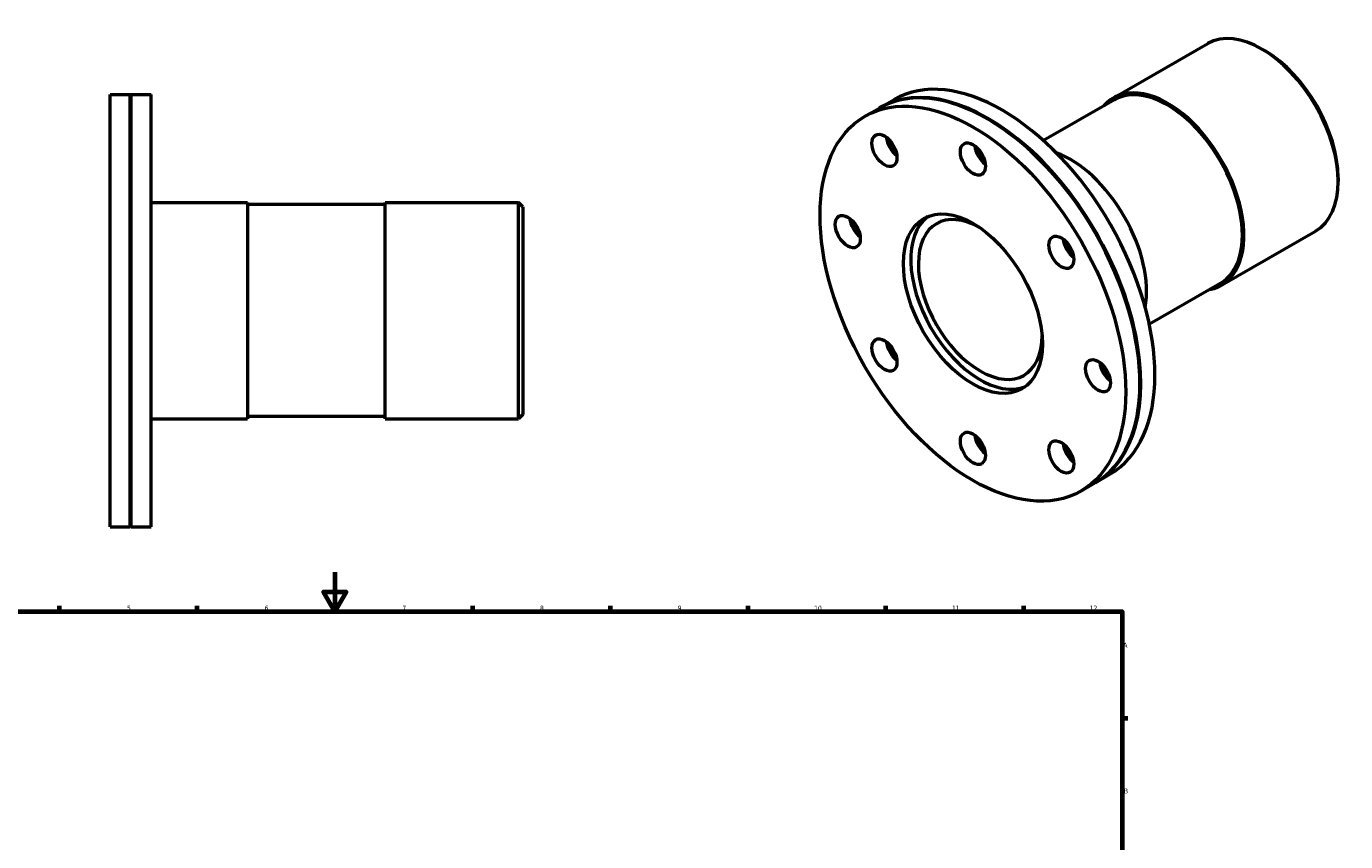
# Model space of a CAD drawing. Header units: millimetres. Extents: x -111 to 935, y -125 to 872.
# Tile 4 of 4: x 263 to 935, y 457 to 872. Entities that reach past the tile are written whole.
import ezdxf

# ---------------------------------------------------------------- set-up
doc = ezdxf.new("R2010")
doc.units = ezdxf.units.MM
doc.layers.add('Border (ISO)', color=7, linetype='Continuous', lineweight=70)
doc.layers.add('Visible (ISO)', color=7, linetype='Continuous', lineweight=50)
doc.styles.add('Note Text (ISO)', font='tahoma.ttf')

# ---------------------------------------------------------------- blocks, each defined once
blk = doc.blocks.new('Borders Default Border')
at = {"layer": 'Border (ISO)'}
for p, q in [((280.33, 574), (280.33, 576.9)), ((350.42, 574), (350.42, 576.9)), ((490.58, 574), (490.58, 576.9)), ((560.67, 574), (560.67, 576.9)), ((630.75, 574), (630.75, 576.9)), ((700.83, 574), (700.83, 576.9)), ((770.92, 574), (770.92, 576.9)), ((821, 519.75), (823.9, 519.75))]:
    blk.add_line(p, q, dxfattribs=at)
at = {"layer": 'Border (ISO)', "flags": 128}
for points in [[(420.5, 594), (420.5, 574), (414.73, 584), (426.27, 584), (420.5, 574)], [(20, 20), (20, 574), (821, 574), (821, 20), (20, 20)]]:
    blk.add_lwpolyline(points, dxfattribs=at)
at = {"layer": 'Border (ISO)', "color": 232, "true_color": 0xca0064, "char_height": 2.5, "attachment_point": 7, "style": 'Note Text (ISO)'}
for s, insert in [('5', (314.64, 574.35)), ('6', (384.66, 574.35)), ('7', (454.77, 574.4)), ('8', (524.81, 574.34)), ('9', (594.88, 574.35)), ('10', (664.29, 574.35)), ('11', (734.37, 574.4)), ('12', (804.46, 574.4)), ('A', (821.59, 555.62)), ('B', (821.89, 481.38))]:
    blk.add_mtext(s, dxfattribs=dict(at, insert=insert))

msp = doc.modelspace()

# ---------------------------------------------------------------- linework, layer by layer
at = {"layer": 'Visible (ISO)'}
for p, q in [((816.623, 835.18), (864.565, 862.788)), ((893.712, 859.105), (892.162, 860.004)), ((306.031, 616.982), (306.031, 836.982)), ((306.031, 836.982), (316.231, 836.982)), ((316.231, 616.982), (316.231, 836.982)), ((316.531, 836.682), (316.231, 836.982)), ((316.531, 836.682), (316.831, 836.982)), ((316.531, 617.282), (316.531, 836.682)), ((316.831, 616.982), (316.831, 836.982)), ((316.831, 836.982), (327.031, 836.982)), ((327.031, 616.982), (327.031, 836.982)), ((697.818, 830.233), (705.031, 834.386)), ((817.172, 834.227), (781.064, 813.433)), ((690.182, 825.835), (697.394, 829.988)), ((752.8, 824.298), (752.589, 824.42)), ((930.903, 794.522), (930.903, 792.73)), ((327.031, 781.982), (376.031, 781.982)), ((376.031, 781.982), (376.031, 671.982)), ((446.031, 780.882), (376.031, 780.882)), ((446.031, 671.982), (446.031, 781.982)), ((446.031, 781.982), (513.831, 781.982)), ((513.831, 671.982), (513.831, 781.982)), ((516.031, 779.782), (513.831, 781.982)), ((516.031, 779.782), (516.031, 674.182)), ((871.517, 739.856), (919.459, 767.464)), ((870.968, 740.809), (834.86, 720.016)), ((830.069, 690.117), (830.069, 689.873)), ((327.031, 671.982), (376.031, 671.982)), ((446.031, 673.082), (376.031, 673.082)), ((446.031, 671.982), (513.831, 671.982)), ((516.031, 674.182), (513.831, 671.982)), ((799.969, 635.186), (807.181, 639.34)), ((807.606, 639.584), (814.818, 643.738)), ((306.031, 616.982), (316.231, 616.982)), ((316.531, 617.282), (316.231, 616.982)), ((316.531, 617.282), (316.831, 616.982)), ((316.831, 616.982), (327.031, 616.982))]:
    msp.add_line(p, q, dxfattribs=at)
for centre, major_axis, start_param, end_param in [((892.012, 815.126), (-27.447, 47.662), 3.1415927, 6.2831853), ((893.568, 816.022), (-26.349, 45.756), 3.9289245, 5.4958534), ((752.288, 734.664), (-54.894, 95.324), 3.1415927, 6.2831853), ((752.712, 734.908), (-54.894, 95.324), 3.1377431, 6.2870348), ((759.924, 739.062), (-54.894, 95.324), 3.1415927, 6.2831853), ((844.07, 787.518), (-27.447, 47.662), 2.9412578, 6.4835201), ((844.07, 787.518), (26.898, -46.709), 0, 3.1415927), ((752.5, 734.786), (54.744, -95.064), 0.7873319, 2.3542608), ((707.288, 812.606), (-4.491, 7.799), 0.9270328, 2.2145599), ((707.5, 812.728), (4.641, -8.059), 4.097301, 5.327477), ((707.712, 812.851), (4.491, -7.799), 4.1517059, 5.273072), ((752.288, 808.243), (-4.491, 7.799), 0.9270328, 2.2145599), ((752.5, 808.365), (4.641, -8.059), 4.097301, 5.327477), ((752.712, 808.488), (4.491, -7.799), 4.1517059, 5.273072), ((794.573, 759.014), (-27.447, 47.662), 3.7409157, 5.6838622), ((748.788, 732.648), (22.207, -38.563), 2.3594309, 7.0653471), ((688.648, 771.312), (-4.491, 7.799), 0.9270328, 2.2145599), ((688.86, 771.434), (4.641, -8.059), 4.097301, 5.327477), ((689.072, 771.556), (4.491, -7.799), 4.1517059, 5.273072), ((748.788, 732.648), (24.952, -43.329), 3.2157637, 6.2090143), ((797.288, 760.779), (-4.491, 7.799), 0.9270328, 2.2145599), ((797.5, 760.901), (4.641, -8.059), 4.097301, 5.327477), ((797.712, 761.023), (4.491, -7.799), 4.1517059, 5.273072), ((707.288, 708.549), (-4.491, 7.799), 0.9270328, 2.2145599), ((707.5, 708.672), (4.641, -8.059), 4.097301, 5.327477), ((707.712, 708.794), (4.491, -7.799), 4.1517059, 5.273072), ((815.927, 698.016), (-4.491, 7.799), 0.9270328, 2.2145599), ((816.139, 698.139), (4.641, -8.059), 4.097301, 5.327477), ((816.352, 698.261), (4.491, -7.799), 4.1517059, 5.273072), ((752.288, 661.085), (-4.491, 7.799), 0.9270328, 2.2145599), ((752.5, 661.207), (4.641, -8.059), 4.097301, 5.327477), ((752.712, 661.329), (4.491, -7.799), 4.1517059, 5.273072), ((797.288, 656.722), (-4.491, 7.799), 0.9270328, 2.2145599), ((797.5, 656.844), (4.641, -8.059), 4.097301, 5.327477), ((797.712, 656.966), (4.491, -7.799), 4.1517059, 5.273072)]:
    msp.add_ellipse(centre, major_axis=major_axis, ratio=0.5780931, start_param=start_param, end_param=end_param, dxfattribs=at)
for centre, major_axis in [((745.075, 730.511), (54.894, -95.324)), ((700.075, 808.453), (4.491, -7.799)), ((745.075, 804.09), (4.491, -7.799)), ((745.075, 730.511), (24.952, -43.329)), ((681.436, 767.158), (4.491, -7.799)), ((790.075, 756.625), (4.491, -7.799)), ((700.075, 704.396), (4.491, -7.799)), ((808.715, 693.863), (4.491, -7.799)), ((745.075, 656.931), (4.491, -7.799)), ((790.075, 652.568), (4.491, -7.799))]:
    msp.add_ellipse(centre, major_axis=major_axis, ratio=0.5780931, dxfattribs=at)

# ---------------------------------------------------------------- block references
msp.add_blockref('Borders Default Border', (0, 0))

doc.saveas('drawing.dxf')
